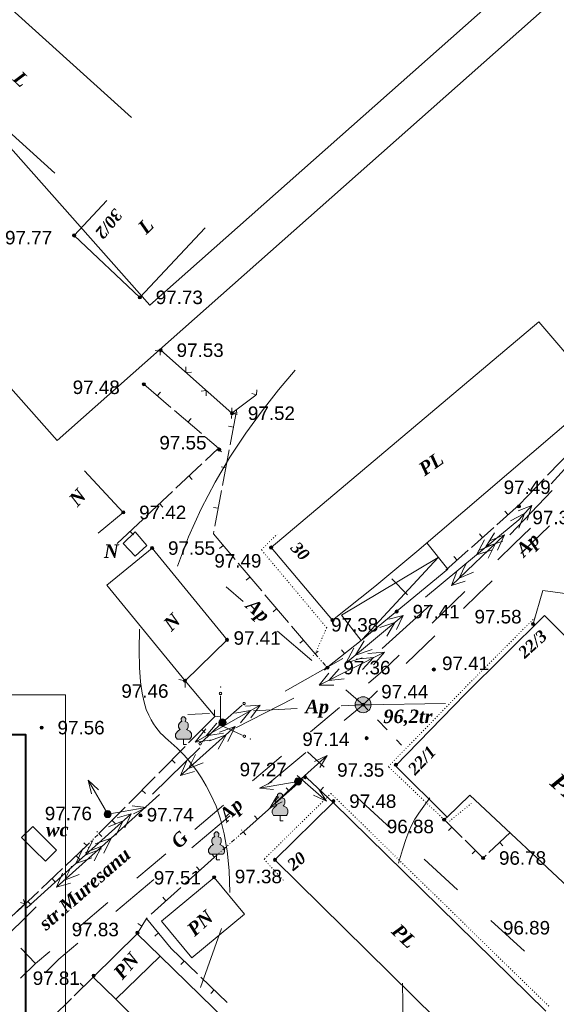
# Model space of a CAD drawing. Header units: millimetres. Extents: x 9396 to 25236, y 15106 to 31102.
# Tile 31 of 256: x 9921 to 9988, y 16082 to 16205. Entities that reach past the tile are written whole.
import ezdxf
from ezdxf.enums import TextEntityAlignment as Align

# ---------------------------------------------------------------- set-up
doc = ezdxf.new("R2010")
doc.units = ezdxf.units.MM
for name, pattern in [('DIVIDE', [1.25, 0.5, -0.25, 0, -0.25, 0, -0.25]), ('DOT', [0.25, 0, -0.25]), ('HIDDEN', [0.375, 0.25, -0.125])]:
    doc.linetypes.add(name, pattern=pattern)
for name, color, linetype, lineweight, true_color in [('1001010', 7, 'Continuous', 9, 0x000000), ('10010110', 7, 'Continuous', 20, 0xa25100), ('1002020', 7, 'Continuous', 9, 0x000000), ('1070000', 7, 'DOT', 9, 0x000000), ('2030012', 7, 'Continuous', 9, 0x000000), ('21100200', 7, 'HIDDEN', 0, 0x800080), ('3000105', 7, 'DIVIDE', 9, 0x000000), ('3000220', 7, 'Continuous', 9, 0x000000), ('3000260', 7, 'Continuous', 9, 0x000000), ('4000210', 7, 'Continuous', 9, 0x000000), ('5010210', 7, 'Continuous', 20, 0x008000), ('5010420', 7, 'Continuous', 9, 0x000000), ('6011210', 1, 'Continuous', 9, 0xff0000), ('6011300', 1, 'Continuous', 20, 0xff0000), ('8010120', 7, 'Continuous', 20, 0x0080ff), ('9010110', 7, 'Continuous', 9, 0x000000)]:
    doc.layers.add(name, color=color, linetype=linetype, lineweight=lineweight, true_color=true_color)
for name, color, linetype, lineweight in [('sapca', 7, 'Continuous', 40), ('strihovca', 213, 'Continuous', 13), ('text', 7, 'Continuous', 15), ('Рамка', 7, 'Continuous', 35)]:
    doc.layers.add(name, color=color, linetype=linetype, lineweight=lineweight)
doc.styles.add('10', font='timesbi.ttf', dxfattribs={"height": 0.001481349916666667})
doc.styles.add('12', font='timesbi.ttf', dxfattribs={"height": 0.001692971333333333})
doc.styles.add('2', font='timesbi.ttf', dxfattribs={"height": 0.001692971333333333})
doc.styles.add('3', font='timesbi.ttf', dxfattribs={"height": 0.001692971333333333})
doc.styles.add('9', font='timesbi.ttf', dxfattribs={"height": 0.001692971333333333})
doc.styles.add('F2', font='arial.ttf', dxfattribs={"height": 0.001692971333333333})

# ---------------------------------------------------------------- blocks, each defined once
blk = doc.blocks.new('SYMBOL21100200')
at = {"true_color": 0x800080}
h = blk.add_hatch(color=216, dxfattribs=at)
edge = h.paths.add_edge_path()
edge.add_arc((0, 0), 0.1, 0, 360)
at = {"color": 216, "linetype": 'Continuous', "lineweight": 0, "true_color": 0x800080}
blk.add_circle((0, 0), 0.1, dxfattribs=at)
blk = doc.blocks.new('SYMBOL4000210')
at = {"true_color": 0xffffff}
blk.add_hatch(color=7, dxfattribs=at).paths.add_polyline_path([(0.05, 1.75), (-0.05, 1.75), (-0.15, 1.65), (-0.15, 1.55), (-0.1, 1.45), (-0.15, 1.45), (-0.25, 1.35), (-0.3, 1.25), (-0.3, 1.1), (-0.25, 1), (-0.2, 0.95), (-0.3, 0.9), (-0.35, 0.85), (-0.4, 0.8), (-0.5, 0.65), (-0.5, 0.5), (-0.4, 0.35), (-0.3, 0.35), (-0.1, 0.35), (0, 0.35), (0.15, 0.35), (0.4, 0.35), (0.45, 0.4), (0.5, 0.5), (0.5, 0.7), (0.4, 0.85), (0.2, 0.95), (0.25, 1), (0.3, 1.1), (0.3, 1.3), (0.25, 1.4), (0.1, 1.45), (0.15, 1.55), (0.15, 1.65)])
at = {"color": 18, "linetype": 'Continuous', "lineweight": 0, "true_color": 0x000000, "flags": 128}
blk.add_lwpolyline([(0.05, 1.75), (-0.05, 1.75), (-0.15, 1.65), (-0.15, 1.55), (-0.1, 1.45), (-0.15, 1.45), (-0.25, 1.35), (-0.3, 1.25), (-0.3, 1.1), (-0.25, 1), (-0.2, 0.95), (-0.3, 0.9), (-0.35, 0.85), (-0.4, 0.8), (-0.5, 0.65), (-0.5, 0.5), (-0.4, 0.35), (-0.3, 0.35), (-0.1, 0.35), (0, 0.35), (0.15, 0.35), (0.4, 0.35), (0.45, 0.4), (0.5, 0.5), (0.5, 0.7), (0.4, 0.85), (0.2, 0.95), (0.25, 1), (0.3, 1.1), (0.3, 1.3), (0.25, 1.4), (0.1, 1.45), (0.15, 1.55), (0.15, 1.65), (0.05, 1.75)], close=True, dxfattribs=at)
blk.add_lwpolyline([(0, 0.35), (0, 0), (0.2, 0)], dxfattribs=at)
blk = doc.blocks.new('SYMBOL5010420')
at = {"true_color": 0xffffff}
h = blk.add_hatch(color=7, dxfattribs=at)
edge = h.paths.add_edge_path()
edge.add_arc((0, 0), 0.5, 0, 360)
at = {"color": 18, "linetype": 'Continuous', "lineweight": 9, "true_color": 0x000000, "flags": 128}
blk.add_lwpolyline([(-0.5, 0), (0.5, 0)], dxfattribs=at)
at = {"color": 18, "linetype": 'Continuous', "lineweight": 9, "true_color": 0x000000}
blk.add_circle((0, 0), 0.5, dxfattribs=at)
blk = doc.blocks.new('SYMBOL2030012')
at = {"true_color": 0xffffff}
h = blk.add_hatch(color=7, dxfattribs=at)
edge = h.paths.add_edge_path()
edge.add_arc((0, 0), 0.225, 0, 360)
at = {"true_color": 0x000000}
h = blk.add_hatch(color=18, dxfattribs=at)
edge = h.paths.add_edge_path()
edge.add_arc((0, 0), 0.05, 0, 360)
at = {"color": 18, "linetype": 'Continuous', "lineweight": 0, "true_color": 0x000000}
for radius in [0.225, 0.05]:
    blk.add_circle((0, 0), radius, dxfattribs=at)

msp = doc.modelspace()

# ---------------------------------------------------------------- linework, layer by layer
at = {"layer": '1001010', "color": 253}
for p, q in [((9931.691836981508, 16182.50507991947), (9927.577986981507, 16178.13745991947)), ((9927.577986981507, 16178.13745991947), (9935.83797698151, 16170.35743991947)), ((9944.065652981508, 16179.09275991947), (9935.83797698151, 16170.35743991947)), ((9933.75797298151, 16143.33745991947), (9928.894392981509, 16148.55547991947)), ((9933.75797298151, 16143.33745991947), (9930.614194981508, 16140.75027991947)), ((9935.244370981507, 16140.88255991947), (9936.699578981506, 16139.16277991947)), ((9936.699578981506, 16139.16277991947), (9935.244370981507, 16137.83985991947)), ((9941.517988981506, 16122.17745991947), (9931.676380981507, 16134.20329991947)), ((9976.737980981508, 16120.51745991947), (9986.677982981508, 16130.39747991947)), ((9986.677982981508, 16130.39747991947), (9990.509230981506, 16126.56199991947)), ((9963.897976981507, 16119.17745991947), (9974.246482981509, 16119.31417991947)), ((9997.474802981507, 16088.94177991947), (9977.294442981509, 16107.82661991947)), ((9922.376146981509, 16103.86993991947), (9925.377990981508, 16100.91745991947)), ((9949.003936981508, 16092.85551991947), (9942.38396098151, 16087.37555991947)), ((9932.82102098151, 16082.16407991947), (9929.95798098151, 16084.95745991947)), ((9946.397990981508, 16068.91745991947), (9932.82102098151, 16082.16407991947))]:
    msp.add_line(p, q, dxfattribs=at)
for points in [[(9925.138470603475, 16185.97236286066, 25.43894659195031), (9903.180296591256, 16205.84472665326, 47.43911269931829), (9911.49488865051, 16213.96118962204, 47.43911269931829), (9934.798107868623, 16192.9548206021, 25.43894659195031)], [(9970.657976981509, 16138.43745991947, 0), (9965.373818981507, 16134.00805991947, 0), (9960.057988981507, 16129.79745991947, 0), (9952.337980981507, 16138.91745991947, 0), (9985.962152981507, 16167.30023991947, 0)], [(9985.962152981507, 16167.30023991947, 0), (9993.757980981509, 16158.17745991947, 0), (9970.657976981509, 16138.43745991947, 0)], [(9935.244370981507, 16137.83985991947, 0), (9933.756108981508, 16139.44389991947, 0), (9935.244370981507, 16140.88255991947, 0)], [(9931.676380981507, 16134.20329991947, 0), (9937.377988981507, 16138.85745991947, 0), (9946.797982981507, 16127.31745991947, 0), (9941.517988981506, 16122.17745991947, 0)], [(9961.19197077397, 16130.41084640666, 0), (9963.646142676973, 16127.25886869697, 0), (9974.537980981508, 16136.19745991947, 0), (9971.898144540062, 16139.497239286, 0)], [(9985.257980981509, 16129.31745991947, 0), (9986.477974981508, 16133.53745991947, 0), (9992.997990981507, 16132.65745991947, 0)], [(9976.737980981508, 16120.51745991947, 0), (9967.977970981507, 16111.51745991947, 0), (9974.45799098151, 16105.03745991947, 0), (9977.294442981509, 16107.82661991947, 0)], [(9973.060256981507, 16079.70363991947, 0), (9952.817980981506, 16099.67745991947, 0), (9960.137982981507, 16106.89745991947, 0), (9986.857978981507, 16080.67745991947, 0)], [(9925.377990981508, 16100.91745991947, 0), (9923.963628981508, 16099.50431991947, 0), (9922.508418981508, 16100.95951991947, 0), (9920.98706098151, 16102.48087991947, 0), (9922.376146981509, 16103.86993991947, 0)], [(9949.003958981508, 16092.85555991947, 0), (9945.177978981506, 16097.47745991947, 0), (9938.557980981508, 16091.99745991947, 0), (9942.38396098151, 16087.37555991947, 0)], [(9929.95798098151, 16084.95745991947, 0), (9935.517978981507, 16090.39745991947, 0), (9938.381454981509, 16087.60451991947, 0), (9932.82102098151, 16082.16407991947, 0)], [(9932.82102098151, 16082.16407991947, 0), (9938.381454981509, 16087.60451991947, 0), (9951.831118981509, 16074.48607991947, 0), (9946.397990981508, 16068.91745991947, 0)]]:
    msp.add_polyline3d(points, dxfattribs=at)
at = {"layer": '10010110'}
msp.add_line((9943.457876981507, 16083.65381991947), (9946.104348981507, 16091.06487991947), dxfattribs=at)
for points in [[(9940.551942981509, 16136.58815991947, 0), (9941.948551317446, 16140.27302101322, 0), (9943.53738179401, 16143.78420741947, 0), (9945.287428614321, 16147.12171632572, 0), (9947.16768598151, 16150.28554491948, 0), (9949.1471480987, 16153.27569038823, 0), (9951.194809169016, 16156.09214991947, 0), (9953.279663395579, 16158.73492070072, 0), (9955.370704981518, 16161.20399991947, 0)], [(9947.163062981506, 16095.56439991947, 0), (9947.074887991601, 16098.36077983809, 0), (9946.828296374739, 16100.81441489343, 0), (9946.450937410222, 16102.9547730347, 0), (9945.97046037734, 16104.81132221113, 0), (9945.414514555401, 16106.41353037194, 0), (9944.81074922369, 16107.79086546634, 0), (9944.186813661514, 16108.97279544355, 0), (9943.570357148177, 16109.98878825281, 0), (9942.984205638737, 16110.86581288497, 0), (9942.431891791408, 16111.6208424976, 0), (9941.91212494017, 16112.26835128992, 0), (9941.423614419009, 16112.82281346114, 0), (9940.965069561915, 16113.29870321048, 0), (9940.535199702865, 16113.71049473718, 0), (9940.132714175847, 16114.07266224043, 0), (9939.75632231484, 16114.39967991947, 0), (9939.40421664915, 16114.70563422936, 0), (9939.07252248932, 16115.00306064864, 0), (9938.756848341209, 16115.30410691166, 0), (9938.452802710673, 16115.6209207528, 0), (9938.15599410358, 16115.96564990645, 0), (9937.862031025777, 16116.35044210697, 0), (9937.566521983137, 16116.78744508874, 0), (9937.265075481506, 16117.28880658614, 0), (9936.95657347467, 16117.87365329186, 0), (9936.652991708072, 16118.58902773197, 0), (9936.369579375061, 16119.48895139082, 0), (9936.121585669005, 16120.6274457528, 0), (9935.924259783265, 16122.05853230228, 0), (9935.792850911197, 16123.83623252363, 0), (9935.742608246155, 16126.01456790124, 0), (9935.78878098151, 16128.64755991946, 0)], [(9968.330030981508, 16099.27161991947, 0), (9968.858827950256, 16100.93776007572, 0), (9969.285272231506, 16102.22859366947, 0), (9969.655880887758, 16103.24027538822, 0), (9970.017170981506, 16104.06895991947, 0), (9970.415659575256, 16104.81080195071, 0), (9970.897863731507, 16105.56195616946, 0), (9971.510300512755, 16106.41857726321, 0), (9972.299486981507, 16107.47681991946, 0)], [(9968.855350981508, 16053.74791991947, 0), (9968.942597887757, 16058.84443448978, 0), (9969.00494873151, 16062.85847523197, 0), (9969.042433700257, 16066.14673019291, 0), (9969.05508298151, 16069.06588741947, 0), (9969.04292676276, 16071.97263495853, 0), (9969.005995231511, 16075.22366085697, 0), (9968.944318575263, 16079.17565316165, 0), (9968.857926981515, 16084.18529991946, 0)]]:
    msp.add_polyline3d(points, dxfattribs=at)
at = {"layer": '1002020', "color": 253}
for p, q in [((9933.75797298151, 16143.33745991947), (9928.894392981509, 16148.55547991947)), ((9933.75797298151, 16143.33745991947), (9930.614194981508, 16140.75027991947)), ((9967.512486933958, 16134.99716420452), (9969.45894242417, 16132.96764176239)), ((9941.517988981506, 16122.17745991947), (9931.676380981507, 16134.20329991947))]:
    msp.add_line(p, q, dxfattribs=at)
for points in [[(9931.676380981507, 16134.20329991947, 0), (9937.377988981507, 16138.85745991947, 0), (9946.797982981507, 16127.31745991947, 0), (9941.517988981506, 16122.17745991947, 0)], [(9961.19197077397, 16130.41084640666, 0), (9973.341530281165, 16137.69301595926, 0), (9963.841293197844, 16127.41902262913, 0)], [(9949.003958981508, 16092.85555991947, 0), (9945.177978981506, 16097.47745991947, 0), (9938.557980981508, 16091.99745991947, 0), (9942.38396098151, 16087.37555991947, 0)]]:
    msp.add_polyline3d(points, dxfattribs=at)
at = {"layer": '1070000', "color": 253}
for p, q in [((9976.78393498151, 16121.38607991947), (9985.492149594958, 16130.12745697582)), ((9974.468846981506, 16104.32045991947), (9977.48650191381, 16106.76200199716))]:
    msp.add_line(p, q, dxfattribs=at)
for points in [[(9957.866226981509, 16125.55329991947, 0), (9959.32146098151, 16128.84401991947, 0), (9951.119384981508, 16138.63361991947, 0), (9953.10373298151, 16140.61797991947, 0)], [(9974.07798498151, 16104.73745991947, 0), (9967.060522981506, 16111.39805991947, 0), (9976.78393498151, 16121.38607991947, 0)], [(9959.32146098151, 16107.49545991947, 0), (9951.45012498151, 16099.75639991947, 0), (9953.963656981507, 16097.04441991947, 0)], [(9959.32146098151, 16107.49545991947, 0), (9959.850598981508, 16108.02461991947, 0), (9987.367246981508, 16081.16941991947, 0)]]:
    msp.add_polyline3d(points, dxfattribs=at)
at = {"layer": '3000105', "color": 253}
for p, q in [((9958.237066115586, 16125.88867782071), (9957.421220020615, 16125.15084643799)), ((9957.866226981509, 16125.55329991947), (9959.417990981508, 16123.83745991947)), ((9959.047151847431, 16123.50208201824), (9959.862997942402, 16124.23991340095)), ((9929.158960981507, 16101.47619991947), (9930.697982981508, 16102.97745991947)), ((9931.047118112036, 16102.61954280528), (9930.279020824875, 16103.4069604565)), ((9948.837990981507, 16103.19745991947), (9945.23239698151, 16100.03751991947)), ((9949.167541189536, 16102.82143244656), (9948.442530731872, 16103.64869288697)), ((9928.80982585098, 16101.83411703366), (9929.57792313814, 16101.04669938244)), ((9944.90284677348, 16100.41354739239), (9945.627857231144, 16099.58628695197))]:
    msp.add_line(p, q, dxfattribs=at)
at = {"layer": '3000220', "color": 253}
for p, q in [((9936.340889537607, 16159.43672905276), (9939.730889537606, 16156.53672905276)), ((9938.030889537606, 16157.98672905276), (9938.420889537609, 16158.44672905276)), ((9940.19088953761, 16156.13672905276), (9943.580889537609, 16153.23672905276)), ((9947.170889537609, 16151.81672905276), (9948.010889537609, 16156.30672905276)), ((9941.890889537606, 16154.68672905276), (9942.280889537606, 16155.14672905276)), ((9947.590889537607, 16154.05672905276), (9947.000889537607, 16154.16672905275)), ((9945.69088953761, 16151.39672905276), (9946.100889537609, 16150.95672905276)), ((9946.210889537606, 16146.71672905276), (9947.050889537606, 16151.20672905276)), ((9987.080889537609, 16148.00672905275), (9990.210889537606, 16151.25672905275)), ((9943.620889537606, 16149.44672905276), (9940.380889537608, 16146.38672905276)), ((9946.630889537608, 16148.95672905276), (9946.040889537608, 16149.06672905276)), ((9942.000889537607, 16147.91672905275), (9942.410889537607, 16147.47672905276)), ((9983.520889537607, 16144.30672905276), (9986.650889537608, 16147.55672905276)), ((9939.930889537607, 16145.96672905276), (9936.69088953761, 16142.90672905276)), ((9945.260889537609, 16141.61672905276), (9946.100889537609, 16146.10672905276)), ((9985.080889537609, 16145.92672905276), (9984.650889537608, 16146.34672905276)), ((9938.310889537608, 16144.43672905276), (9938.720889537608, 16143.99672905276)), ((9945.680889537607, 16143.85672905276), (9945.090889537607, 16143.96672905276)), ((9980.700889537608, 16141.79672905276), (9983.520889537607, 16144.30672905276)), ((9982.110889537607, 16143.04672905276), (9981.710889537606, 16143.49672905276)), ((9936.240889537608, 16142.48672905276), (9932.990889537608, 16139.42672905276)), ((9934.620889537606, 16140.95672905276), (9935.030889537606, 16140.51672905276)), ((9977.500889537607, 16138.94672905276), (9980.320889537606, 16141.45672905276)), ((9978.910889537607, 16140.19672905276), (9978.510889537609, 16140.64672905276)), ((9946.330889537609, 16139.17672905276), (9945.870889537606, 16138.79672905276)), ((9974.300889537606, 16136.09672905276), (9977.120889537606, 16138.60672905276)), ((9975.710889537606, 16137.34672905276), (9975.310889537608, 16137.79672905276)), ((9951.160889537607, 16133.47672905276), (9948.210889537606, 16136.96672905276)), ((9949.680889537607, 16135.21672905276), (9949.220889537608, 16134.82672905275)), ((9954.510889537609, 16129.51672905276), (9951.560889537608, 16132.99672905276)), ((9953.040889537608, 16131.25672905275), (9952.580889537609, 16130.86672905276)), ((9957.870889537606, 16125.55672905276), (9954.910889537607, 16129.03672905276)), ((9956.390889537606, 16127.29672905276), (9955.930889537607, 16126.90672905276)), ((9959.480889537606, 16123.94672905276, 50.90081413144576), (9963.640889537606, 16127.25672905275, 50.90081413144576)), ((9961.560889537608, 16125.60672905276, 50.90081413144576), (9961.19088953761, 16126.07672905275, 50.90081413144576)), ((9945.280889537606, 16117.71672905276), (9941.970889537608, 16114.37672905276)), ((9943.620889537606, 16116.04672905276), (9944.050889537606, 16115.62672905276)), ((9941.520889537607, 16113.91672905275), (9938.210889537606, 16110.57672905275)), ((9939.870889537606, 16112.24672905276), (9940.290889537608, 16111.82672905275)), ((9937.760889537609, 16110.11672905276), (9934.450889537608, 16106.77672905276)), ((9956.830889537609, 16109.98672905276), (9960.230889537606, 16106.79672905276)), ((9952.860889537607, 16106.75672905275), (9956.350889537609, 16109.84672905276)), ((9954.610889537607, 16108.29672905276), (9954.210889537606, 16108.74672905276)), ((9958.530889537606, 16108.38672905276), (9958.94088953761, 16108.82672905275)), ((9936.110889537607, 16108.44672905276), (9936.530889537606, 16108.02672905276)), ((9934.000889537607, 16106.31672905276), (9930.700889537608, 16102.97672905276)), ((9948.890889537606, 16103.23672905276), (9952.380889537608, 16106.32672905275)), ((9950.640889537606, 16104.78672905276), (9950.240889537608, 16105.23672905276)), ((9932.350889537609, 16104.64672905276), (9932.780889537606, 16104.22672905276)), ((9975.040889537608, 16103.78672905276), (9974.620889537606, 16103.35672905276)), ((9982.400889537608, 16103.11672905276), (9979.710889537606, 16100.60672905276)), ((9929.160889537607, 16101.47672905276), (9926.490889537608, 16098.94672905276)), ((9981.060889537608, 16101.86672905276), (9981.470889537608, 16101.42672905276)), ((9927.830889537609, 16100.20672905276), (9928.240889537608, 16099.77672905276)), ((9978.030889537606, 16100.85672905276), (9977.610889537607, 16100.42672905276)), ((9941.500889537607, 16096.68672905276), (9945.230889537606, 16100.03672905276)), ((9926.130889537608, 16098.59672905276), (9923.470889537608, 16096.07672905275)), ((9943.360889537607, 16098.35672905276), (9942.960889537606, 16098.80672905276)), ((9924.800889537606, 16097.33672905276), (9925.210889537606, 16096.89672905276)), ((9923.100889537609, 16095.72672905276), (9920.44088953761, 16093.19672905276)), ((9937.260889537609, 16092.87672905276), (9940.990889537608, 16096.22672905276)), ((9921.770889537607, 16094.46672905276), (9922.180889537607, 16094.02672905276)), ((9939.120889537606, 16094.55672905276), (9938.720889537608, 16094.99672905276)), ((9935.520889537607, 16090.39672905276), (9936.660889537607, 16092.33672905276)), ((9936.090889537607, 16091.36672905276), (9935.570889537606, 16091.67672905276)), ((9938.180889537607, 16090.49672905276), (9937.710889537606, 16090.11672905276)), ((9943.070889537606, 16085.36672905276), (9939.770889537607, 16088.55672905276)), ((9941.420889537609, 16086.96672905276), (9941.000889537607, 16086.53672905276)), ((9927.580889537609, 16082.59672905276), (9929.960889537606, 16084.95672905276)), ((9928.770889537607, 16083.77672905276), (9928.350889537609, 16084.19672905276)), ((9946.820889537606, 16081.74672905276), (9943.520889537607, 16084.93672905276)), ((9945.170889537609, 16083.33672905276), (9944.750889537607, 16082.90672905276)), ((9924.880889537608, 16079.90672905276), (9927.250889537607, 16082.26672905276))]:
    msp.add_line(p, q, dxfattribs=at)
for points in [[(9944.050889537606, 16152.84672905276, 0), (9945.720889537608, 16151.41672905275, 0), (9944.070889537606, 16149.86672905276, 0)], [(9947.800889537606, 16137.43672905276, 0), (9945.080889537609, 16140.65672905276, 0), (9945.140889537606, 16140.99672905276, 0)], [(9976.360889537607, 16102.49672905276, 0), (9974.080889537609, 16104.73672905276, 0), (9974.460889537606, 16105.03672905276, 0)], [(9979.350889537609, 16100.26672905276, 0), (9978.980889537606, 16099.91672905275, 0), (9976.710889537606, 16102.14672905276, 0)], [(9939.770889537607, 16088.55672905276, 0), (9936.660889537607, 16092.33672905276, 0), (9936.750889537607, 16092.41672905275, 0)]]:
    msp.add_polyline3d(points, dxfattribs=at)
at = {"layer": '3000260', "color": 253}
for p, q in [((9947.417970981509, 16155.79745991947), (9938.457976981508, 16163.71745991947)), ((9947.417970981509, 16155.79745991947), (9950.434904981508, 16158.06241991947)), ((9941.517988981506, 16122.17745991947), (9945.277982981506, 16117.71745991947)), ((9919.528952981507, 16092.40039991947), (9921.217980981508, 16093.99745991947))]:
    msp.add_line(p, q, dxfattribs=at)
for points in [[(9938.410889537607, 16163.08672905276, 0), (9938.410889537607, 16163.75672905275, 0), (9937.760889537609, 16163.66672905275, 0)], [(9942.330889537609, 16160.96672905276, 0), (9941.630889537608, 16160.91672905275, 0), (9941.600889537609, 16161.60672905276, 0)], [(9944.19088953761, 16157.97672905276, 0), (9944.19088953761, 16158.64672905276, 0), (9943.540889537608, 16158.55672905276, 0)], [(9949.900889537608, 16158.28672905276, 0), (9950.520889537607, 16158.12672905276, 0), (9950.530889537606, 16158.75672905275, 0)], [(9947.370889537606, 16155.13672905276, 0), (9947.420889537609, 16155.80672905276, 0), (9948.070889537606, 16155.65672905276, 0)], [(9948.110889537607, 16155.85672905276, 0), (9947.410889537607, 16155.80672905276, 0), (9947.390889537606, 16156.48672905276, 0)], [(9940.720889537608, 16122.34672905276, 0), (9941.530889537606, 16122.16672905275, 0), (9941.550889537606, 16121.35672905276, 0)], [(9945.240889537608, 16118.53672905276, 0), (9945.240889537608, 16117.75672905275, 0), (9945.990889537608, 16117.64672905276, 0)], [(9920.840889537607, 16094.33672905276, 0), (9921.380889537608, 16094.14672905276, 0), (9921.220889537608, 16094.68672905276, 0)]]:
    msp.add_polyline3d(points, dxfattribs=at)
at = {"layer": '5010210'}
for p, q in [((9983.700889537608, 16138.18672905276), (9987.310889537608, 16141.64672905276)), ((9980.100889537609, 16134.72672905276), (9978.300889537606, 16133.00672905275)), ((9946.670889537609, 16133.96672905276), (9948.830889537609, 16132.12672905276)), ((9978.300889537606, 16133.00672905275), (9976.500889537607, 16131.27672905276)), ((9957.44088953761, 16124.72672905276), (9953.130889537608, 16128.42672905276)), ((9969.300889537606, 16124.36672905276), (9972.900889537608, 16127.81672905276)), ((9961.740889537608, 16121.02672905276), (9963.900889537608, 16119.17672905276)), ((9965.700889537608, 16120.90672905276), (9963.900889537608, 16119.17672905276)), ((9955.630889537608, 16118.71672905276), (9950.120889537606, 16118.39672905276)), ((9961.140889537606, 16119.02672905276), (9963.900889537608, 16119.17672905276)), ((9961.510889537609, 16117.17672905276), (9963.900889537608, 16119.17672905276)), ((9964.500889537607, 16118.54672905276), (9963.900889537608, 16119.17672905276)), ((9941.850889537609, 16117.93672905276), (9944.600889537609, 16118.08672905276)), ((9965.700889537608, 16117.27672905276), (9966.910889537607, 16116.00672905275)), ((9968.710889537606, 16114.10672905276), (9968.110889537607, 16114.74672905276)), ((9956.720889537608, 16113.18672905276), (9951.94088953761, 16109.18672905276)), ((9956.900889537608, 16113.24672905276), (9958.990889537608, 16111.31672905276)), ((9967.380889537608, 16103.62672905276), (9963.19088953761, 16107.47672905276)), ((9944.770889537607, 16103.19672905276), (9947.160889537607, 16105.19672905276)), ((9942.380889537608, 16101.19672905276), (9944.770889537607, 16103.19672905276)), ((9971.580889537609, 16099.77672905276), (9973.680889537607, 16097.84672905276)), ((9973.680889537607, 16097.84672905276), (9975.770889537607, 16095.92672905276)), ((9937.590889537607, 16097.20672905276), (9932.810889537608, 16093.20672905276)), ((9984.160889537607, 16088.22672905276), (9979.970889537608, 16092.07672905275)), ((9925.640889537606, 16087.21672905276), (9928.030889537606, 16089.21672905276)), ((9925.640889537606, 16087.21672905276), (9923.94088953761, 16085.48672905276))]:
    msp.add_line(p, q, dxfattribs=at)
at = {"layer": '6011210'}
for p, q in [((9955.717980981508, 16109.53745991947), (9959.378365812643, 16112.7950023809)), ((9955.59752128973, 16110.278303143), (9959.289892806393, 16107.05706229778)), ((9931.79798098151, 16105.43745991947), (9929.363394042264, 16109.68984588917)), ((9955.717980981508, 16109.53745991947), (9950.888412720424, 16108.70964930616)), ((9955.717980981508, 16109.53745991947), (9952.159590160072, 16106.16880221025)), ((9931.79798098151, 16105.43745991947), (9936.627549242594, 16106.26527053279))]:
    msp.add_line(p, q, dxfattribs=at)
for points in [[(9957.776034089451, 16112.0383432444, 0), (9959.378365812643, 16112.7950023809, 0), (9959.378365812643, 16112.7950023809, 0), (9958.440838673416, 16111.29132593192, 0)], [(9929.774129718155, 16107.96610106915, 0), (9929.363394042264, 16109.68984588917, 0), (9929.363394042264, 16109.68984588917, 0), (9930.64196358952, 16108.46295554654, 0)], [(9952.648447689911, 16108.50403581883, 0), (9950.888412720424, 16108.70964930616, 0), (9950.888412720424, 16108.70964930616, 0), (9952.479506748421, 16109.48966199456, 0)], [(9953.737874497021, 16106.97441908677, 0), (9952.159590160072, 16106.16880221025, 0), (9952.159590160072, 16106.16880221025, 0), (9953.050393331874, 16107.70062129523, 0)], [(9958.337563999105, 16108.55140825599, 0), (9959.289892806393, 16107.05706229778, 0), (9959.289892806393, 16107.05706229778, 0), (9957.680167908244, 16107.7978630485, 0)], [(9934.867514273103, 16106.47088402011, 0), (9936.627549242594, 16106.26527053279, 0), (9936.627549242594, 16106.26527053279, 0), (9935.036455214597, 16105.48525784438, 0)]]:
    msp.add_polyline3d(points, dxfattribs=at)
at = {"layer": '6011300'}
for p, q in [((9987.530889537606, 16146.91672905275, 20.07980355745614), (9993.100889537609, 16153.07672905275, 20.07980355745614)), ((9987.670889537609, 16146.08672905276), (9982.350889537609, 16140.51672905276)), ((9981.650889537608, 16140.50672905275), (9974.990889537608, 16134.14672905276)), ((9978.140889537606, 16137.99672905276, 20.07980355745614), (9979.150889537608, 16139.87672905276, 20.07980355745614)), ((9981.650889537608, 16140.50672905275), (9979.69088953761, 16139.73672905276)), ((9981.650889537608, 16140.50672905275), (9980.790889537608, 16138.58672905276)), ((9978.140889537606, 16137.99672905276, 20.07980355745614), (9980.170889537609, 16138.63672905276, 20.07980355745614)), ((9971.730889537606, 16132.69672905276, 20.07980355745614), (9978.140889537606, 16137.99672905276, 20.07980355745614)), ((9972.350889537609, 16131.73672905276), (9966.280889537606, 16126.23672905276)), ((9961.730889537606, 16124.41672905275, 20.07980355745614), (9968.930889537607, 16130.37672905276, 20.07980355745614)), ((9961.730889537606, 16124.41672905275, 20.07980355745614), (9962.740889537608, 16126.28672905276, 20.07980355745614)), ((9954.100889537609, 16120.89672905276, 20.07980355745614), (9961.330889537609, 16124.99672905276, 20.07980355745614)), ((9966.590889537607, 16125.79672905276), (9958.390889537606, 16121.61672905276)), ((9961.730889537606, 16124.41672905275, 20.07980355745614), (9963.760889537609, 16125.05672905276, 20.07980355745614)), ((9966.590889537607, 16125.79672905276), (9964.490889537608, 16125.62672905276)), ((9966.590889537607, 16125.79672905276), (9965.220889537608, 16124.20672905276)), ((9955.200889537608, 16119.99672905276), (9947.910889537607, 16116.28672905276)), ((9942.810889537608, 16114.48672905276, 20.07980355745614), (9950.94088953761, 16119.10672905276, 20.07980355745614)), ((9947.810889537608, 16116.42672905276), (9940.960889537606, 16110.27672905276)), ((9942.810889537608, 16114.48672905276, 20.07980355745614), (9944.130889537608, 16116.15672905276, 20.07980355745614)), ((9947.810889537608, 16116.42672905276), (9945.830889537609, 16115.72672905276)), ((9947.810889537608, 16116.42672905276), (9946.900889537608, 16114.53672905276)), ((9937.430889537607, 16107.93672905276, 20.07980355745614), (9943.360889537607, 16113.74672905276, 20.07980355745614)), ((9942.810889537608, 16114.48672905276, 20.07980355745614), (9944.920889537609, 16114.76672905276, 20.07980355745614)), ((9938.300889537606, 16107.87672905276), (9932.220889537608, 16102.40672905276)), ((9927.800889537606, 16099.21672905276, 20.07980355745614), (9934.740889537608, 16105.48672905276, 20.07980355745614)), ((9932.220889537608, 16102.40672905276), (9925.370889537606, 16096.25672905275)), ((9932.220889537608, 16102.40672905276), (9930.240889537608, 16101.70672905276)), ((9932.220889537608, 16102.40672905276), (9931.310889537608, 16100.51672905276)), ((9927.800889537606, 16099.21672905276, 20.07980355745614), (9928.730889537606, 16101.13672905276, 20.07980355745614)), ((9921.640889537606, 16093.64672905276, 20.07980355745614), (9927.800889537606, 16099.21672905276, 20.07980355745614)), ((9927.800889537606, 16099.21672905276, 20.07980355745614), (9929.800889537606, 16099.94672905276, 20.07980355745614)), ((9922.800889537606, 16093.77672905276), (9916.970889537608, 16088.02672905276))]:
    msp.add_line(p, q, dxfattribs=at)
for points in [[(9978.140889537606, 16137.99672905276, 20.07980355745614), (9983.460889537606, 16142.40672905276, 20.07980355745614), (9985.090889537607, 16144.21672905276, 20.07980355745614)], [(9983.390889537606, 16143.51672905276, 20.07980355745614), (9985.090889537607, 16144.21672905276, 20.07980355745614), (9984.500889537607, 16142.36672905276, 20.07980355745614)], [(9982.420889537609, 16142.29672905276, 20.07980355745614), (9984.19088953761, 16143.21672905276, 20.07980355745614), (9983.450889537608, 16141.35672905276, 20.07980355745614)], [(9979.340889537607, 16138.99672905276, 20.07980355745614), (9980.410889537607, 16140.78672905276, 20.07980355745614), (9979.340889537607, 16138.99672905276, 20.07980355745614), (9981.450889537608, 16139.70672905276, 20.07980355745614)], [(9980.540889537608, 16139.44672905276, 0), (9979.620889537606, 16137.59672905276, 0), (9980.540889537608, 16139.44672905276, 0), (9978.510889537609, 16138.60672905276, 0)], [(9977.770889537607, 16135.82672905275, 0), (9975.950889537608, 16135.06672905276, 0), (9976.800889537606, 16136.84672905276, 0)], [(9976.720889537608, 16134.69672905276, 0), (9974.990889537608, 16134.14672905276, 0), (9975.69088953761, 16135.92672905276, 0)], [(9967.140889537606, 16129.93672905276, 20.07980355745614), (9968.930889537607, 16130.37672905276, 20.07980355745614), (9968.080889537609, 16128.63672905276, 20.07980355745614)], [(9966.010889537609, 16128.86672905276, 20.07980355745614), (9967.890889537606, 16129.51672905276, 20.07980355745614), (9966.900889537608, 16127.78672905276, 20.07980355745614)], [(9962.930889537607, 16125.40672905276, 20.07980355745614), (9964.010889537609, 16127.20672905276, 20.07980355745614), (9962.930889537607, 16125.40672905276, 20.07980355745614), (9965.040889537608, 16126.11672905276, 20.07980355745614)], [(9965.220889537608, 16125.09672905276, 0), (9963.810889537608, 16123.59672905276, 0), (9965.220889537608, 16125.09672905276, 0), (9963.040889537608, 16124.88672905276, 0)], [(9961.530889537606, 16122.43672905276, 0), (9959.570889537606, 16122.22672905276, 0), (9960.890889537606, 16123.68672905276, 0)], [(9960.210889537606, 16121.64672905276, 0), (9958.390889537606, 16121.61672905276, 0), (9959.570889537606, 16123.12672905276, 0)], [(9949.100889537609, 16118.97672905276, 20.07980355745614), (9950.94088953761, 16119.10672905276, 20.07980355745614), (9949.800889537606, 16117.53672905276, 20.07980355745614)], [(9947.790889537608, 16118.12672905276, 20.07980355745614), (9949.760889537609, 16118.43672905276, 20.07980355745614), (9948.480889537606, 16116.90672905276, 20.07980355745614)], [(9944.160889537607, 16115.25672905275, 20.07980355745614), (9945.530889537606, 16116.84672905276, 20.07980355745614), (9944.160889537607, 16115.25672905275, 20.07980355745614), (9946.360889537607, 16115.58672905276, 20.07980355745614)], [(9946.670889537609, 16115.40672905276, 0), (9945.69088953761, 16113.58672905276, 0), (9946.670889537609, 16115.40672905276, 0), (9944.610889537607, 16114.62672905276, 0)], [(9943.790889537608, 16111.87672905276, 0), (9941.950889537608, 16111.16672905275, 0), (9942.850889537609, 16112.91672905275, 0)], [(9942.720889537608, 16110.77672905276, 0), (9940.960889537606, 16110.27672905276, 0), (9941.720889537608, 16112.02672905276, 0)], [(9932.970889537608, 16104.96672905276, 20.07980355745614), (9934.740889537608, 16105.48672905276, 20.07980355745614), (9933.970889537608, 16103.70672905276, 20.07980355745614)], [(9931.880889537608, 16103.84672905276, 20.07980355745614), (9933.740889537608, 16104.57672905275, 20.07980355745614), (9932.820889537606, 16102.80672905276, 20.07980355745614)], [(9928.960889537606, 16100.25672905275, 20.07980355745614), (9929.950889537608, 16102.10672905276, 20.07980355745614), (9928.960889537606, 16100.25672905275, 20.07980355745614), (9931.040889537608, 16101.05672905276, 20.07980355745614)], [(9931.080889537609, 16101.38672905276, 0), (9930.100889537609, 16099.56672905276, 0), (9931.080889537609, 16101.38672905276, 0), (9929.020889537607, 16100.61672905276, 0)], [(9928.200889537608, 16097.85672905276, 0), (9926.360889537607, 16097.14672905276, 0), (9927.260889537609, 16098.89672905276, 0)], [(9927.130889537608, 16096.75672905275, 0), (9925.370889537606, 16096.25672905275, 0), (9926.130889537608, 16098.01672905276, 0)]]:
    msp.add_polyline3d(points, dxfattribs=at)
at = {"layer": '8010120'}
for p, q in [((9984.930889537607, 16141.37672905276), (9982.870889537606, 16139.38672905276)), ((9982.870889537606, 16139.38672905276), (9980.810889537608, 16137.38672905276)), ((9972.560889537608, 16129.40672905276), (9976.680889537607, 16133.39672905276)), ((9968.44088953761, 16125.41672905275), (9966.380889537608, 16123.42672905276)), ((9966.380889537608, 16123.42672905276), (9964.560889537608, 16121.88672905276)), ((9957.280889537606, 16115.75672905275), (9960.920889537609, 16118.82672905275)), ((9953.640889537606, 16112.69672905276), (9951.820889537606, 16111.16672905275)), ((9951.820889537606, 16111.16672905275), (9950.000889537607, 16109.62672905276)), ((9942.730889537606, 16103.49672905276), (9946.370889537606, 16106.56672905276)), ((9939.090889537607, 16100.43672905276), (9937.270889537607, 16098.90672905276)), ((9937.270889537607, 16098.90672905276), (9935.450889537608, 16097.37672905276)), ((9928.180889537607, 16091.24672905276), (9931.810889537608, 16094.30672905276)), ((9922.720889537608, 16086.64672905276), (9920.900889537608, 16088.59672905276)), ((9924.540889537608, 16088.17672905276), (9922.720889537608, 16086.64672905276)), ((9920.850889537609, 16084.82672905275), (9922.720889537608, 16086.64672905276))]:
    msp.add_line(p, q, dxfattribs=at)
at = {"layer": '9010110', "color": 253}
for p, q in [((9945.980929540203, 16116.98931123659), (9945.97969315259, 16120.28931100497)), ((9946.234717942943, 16116.94505753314), (9948.711306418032, 16119.12599988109)), ((9946.037980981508, 16116.75745991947), (9943.640373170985, 16114.48997744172)), ((9945.712665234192, 16116.73623731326), (9948.703069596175, 16115.34071527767))]:
    msp.add_line(p, q, dxfattribs=at)
for points in [[(9946.129580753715, 16120.58931098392, 0), (9946.109484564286, 16120.66431098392, 0), (9946.054580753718, 16120.71921479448, 0), (9945.979580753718, 16120.73931098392, 0), (9945.904580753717, 16120.71921479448, 0), (9945.84967694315, 16120.66431098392, 0), (9945.829580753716, 16120.58931098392, 0), (9945.84967694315, 16120.51431098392, 0), (9945.904580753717, 16120.45940717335, 0), (9945.979580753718, 16120.43931098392, 0), (9946.054580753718, 16120.45940717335, 0), (9946.109484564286, 16120.51431098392, 0), (9946.129580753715, 16120.58931098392, 0)], [(9949.086450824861, 16119.32426736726, 0), (9949.066354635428, 16119.39926736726, 0), (9949.01145082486, 16119.45417117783, 0), (9948.93645082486, 16119.47426736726, 0), (9948.86145082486, 16119.45417117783, 0), (9948.806547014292, 16119.39926736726, 0), (9948.786450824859, 16119.32426736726, 0), (9948.806547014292, 16119.24926736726, 0), (9948.86145082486, 16119.1943635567, 0), (9948.93645082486, 16119.17426736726, 0), (9949.01145082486, 16119.1943635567, 0), (9949.066354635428, 16119.24926736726, 0), (9949.086450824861, 16119.32426736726, 0)], [(9949.124924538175, 16115.21384963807, 0), (9949.104828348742, 16115.28884963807, 0), (9949.049924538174, 16115.34375344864, 0), (9948.974924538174, 16115.36384963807, 0), (9948.899924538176, 16115.34375344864, 0), (9948.84502072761, 16115.28884963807, 0), (9948.824924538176, 16115.21384963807, 0), (9948.84502072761, 16115.13884963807, 0), (9948.899924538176, 16115.0839458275, 0), (9948.974924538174, 16115.06384963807, 0), (9949.049924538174, 16115.0839458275, 0), (9949.104828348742, 16115.13884963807, 0), (9949.124924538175, 16115.21384963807, 0)], [(9943.572408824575, 16114.28384267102, 0), (9943.552312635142, 16114.35884267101, 0), (9943.497408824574, 16114.41374648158, 0), (9943.422408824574, 16114.43384267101, 0), (9943.347408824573, 16114.41374648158, 0), (9943.292505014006, 16114.35884267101, 0), (9943.272408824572, 16114.28384267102, 0), (9943.292505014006, 16114.20884267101, 0), (9943.347408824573, 16114.15393886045, 0), (9943.422408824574, 16114.13384267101, 0), (9943.497408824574, 16114.15393886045, 0), (9943.552312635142, 16114.20884267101, 0), (9943.572408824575, 16114.28384267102, 0)]]:
    msp.add_polyline3d(points, close=True, dxfattribs=at)
at = {"layer": '9010110'}
for p in [(9945.97927629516, 16121.40193088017), (9949.711831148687, 16114.8699598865)]:
    msp.add_point(p, dxfattribs=at)
at = {"layer": 'sapca', "elevation": 147.6526053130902}
msp.add_lwpolyline([(9526.51336029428, 15828.39745991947), (9921.51336029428, 15828.39745991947), (9921.51336029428, 16115.39745991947), (9526.51336029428, 16115.39745991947)], close=True, dxfattribs=at)
at = {"layer": 'strihovca', "ltscale": 0.5, "elevation": 147.6526053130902}
msp.add_lwpolyline([(9506.51336029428, 15823.39745991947), (9926.51336029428, 15823.39745991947), (9926.51336029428, 16120.39745991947), (9506.51336029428, 16120.39745991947)], close=True, dxfattribs=at)
at = {"layer": 'text'}
msp.add_lwpolyline([(9728.500956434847, 16374.69993010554), (10063.4509269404, 16671.38936505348), (10260.38134531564, 16449.06315435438), (9925.431374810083, 16152.37371940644)], close=True, dxfattribs=at)
at = {"layer": 'Рамка'}
msp.add_lwpolyline([(9746.787641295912, 16384.21818397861), (10063.02349018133, 16664.33116674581), (10253.32321673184, 16449.49072995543), (9937.08736784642, 16169.37774718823)], close=True, dxfattribs=at)

# ---------------------------------------------------------------- block references
at = {"layer": '2030012', "color": 253, "xscale": 2, "yscale": 2, "zscale": 2}
for p in [(9946.234717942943, 16116.94505753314), (9955.717980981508, 16109.53745991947), (9931.79798098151, 16105.43745991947)]:
    msp.add_blockref('SYMBOL2030012', p, dxfattribs=at)
at = {"layer": '21100200', "xscale": 2, "yscale": 2, "zscale": 2}
for p in [(9927.577980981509, 16178.13745991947, 195.54), (9935.837980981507, 16170.35745991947, 195.46), (9938.45798098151, 16163.71745991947, 195.06), (9936.337980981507, 16159.43745991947, 194.96), (9947.417980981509, 16155.79745991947, 195.04), (9945.817980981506, 16151.23745991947, 195.1), (9933.757980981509, 16143.33745991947, 194.84), (9983.477980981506, 16144.09745991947, 194.98), (9937.377980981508, 16138.85745991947, 195.1), (9952.337980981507, 16138.91745991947, 194.98), (9968.11798098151, 16130.87745991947, 194.82), (9960.057980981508, 16129.79745991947, 194.76), (9985.257980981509, 16129.31745991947, 195.16), (9946.79798098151, 16127.31745991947, 194.82), (9959.417980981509, 16123.83745991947, 194.72), (9972.77798098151, 16123.59745991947, 194.82), (9941.517980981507, 16122.17745991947, 194.92), (9963.897980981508, 16119.17745991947, 194.88), (9923.497980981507, 16116.29745991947, 195.12), (9964.337980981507, 16114.97745991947, 194.28), (9968.017980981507, 16111.63745991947, 194.7), (9956.597980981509, 16110.07745991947, 194.54), (9960.157980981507, 16107.05745991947, 194.96), (9931.79798098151, 16105.43745991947, 195.52), (9935.917980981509, 16105.27745991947, 195.48), (9974.077980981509, 16104.73745991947, 193.76), (9978.977980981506, 16099.91745991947, 193.56), (9952.817980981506, 16099.67745991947, 194.76), (9945.177980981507, 16097.49745991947, 195.02), (9935.537980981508, 16090.53745991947, 195.66), (9930.037980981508, 16085.13745991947, 195.62)]:
    msp.add_blockref('SYMBOL21100200', p, dxfattribs=at)
at = {"layer": '4000210', "color": 253, "xscale": 2, "yscale": 2, "zscale": 2}
for p in [(9941.317980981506, 16114.15745991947), (9953.457978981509, 16104.57745991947), (9945.47799098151, 16099.69745991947)]:
    msp.add_blockref('SYMBOL4000210', p, dxfattribs=at)
at = {"layer": '5010420', "color": 253, "xscale": 2, "yscale": 2, "zscale": 2}
msp.add_blockref('SYMBOL5010420', (9963.897976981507, 16119.17745991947), dxfattribs=at)

# ---------------------------------------------------------------- texts
at = {"layer": '1001010', "color": 253, "style": '9'}
for s, height, rotation, p in [('L', 1.692971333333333, 316.9000000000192, (9920.349202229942, 16198.30677624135, -0.0009703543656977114)), ('L', 1.692971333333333, 44.80000000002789, (9936.031814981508, 16178.76509991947)), ('PL', 1.692971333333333, 34.80000000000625, (9971.150066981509, 16148.54884991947)), ('N', 1.692971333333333, 47.70000000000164, (9927.386182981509, 16144.52646991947)), ('N', 1.692971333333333, 45, (9939.217181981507, 16128.91745991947)), ('PL', 2.095052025, 318.8000000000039, (9987.927981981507, 16109.97746991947)), ('PN', 1.692971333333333, 41.99999999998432, (9942.15394898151, 16090.59553991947)), ('PL', 1.692971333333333, 316.0999999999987, (9967.917979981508, 16091.20054991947)), ('PN', 1.692971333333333, 49.00000000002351, (9933.009717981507, 16085.08076991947))]:
    msp.add_text(s, height=height, rotation=rotation, dxfattribs=at).set_placement(p, align=Align.MIDDLE_LEFT)
at = {"layer": '1001010', "color": 1, "true_color": 0xff0000, "style": '10'}
for s, rotation, p in [('30/2', 230.8000000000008, (9933.211814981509, 16181.12509991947)), ('30', 313.5999999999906, (9955.230066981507, 16139.28884991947)), ('22/3', 42.59999999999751, (9983.727981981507, 16125.45746991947)), ('22/1', 46.60000000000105, (9969.916206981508, 16110.75745991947)), ('20', 39.30000000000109, (9954.657979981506, 16098.82054991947))]:
    msp.add_text(s, height=1.481349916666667, rotation=rotation, dxfattribs=at).set_placement(p, align=Align.MIDDLE_LEFT)
at = {"layer": '1001010', "color": 253, "style": '9'}
for s, p in [('N', (9931.331974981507, 16138.46266991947)), ('wc', (9924.042525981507, 16103.48712991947))]:
    msp.add_text(s, height=1.692971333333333, dxfattribs=at).set_placement(p, align=Align.MIDDLE_LEFT)
at = {"layer": '1070000', "color": 253, "style": '2'}
msp.add_text('str.Muresanu', height=1.692971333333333, rotation=40.9999999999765, dxfattribs=at).set_placement((9923.505792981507, 16091.36993991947), align=Align.MIDDLE_LEFT)
at = {"layer": '21100200', "color": 253, "style": 'F2'}
for s, p in [('97.77', (9918.897980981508, 16177.85745991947, 195.54)), ('97.73', (9937.837980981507, 16170.35745991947, 195.46)), ('97.53', (9940.45798098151, 16163.71745991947, 195.06)), ('97.48', (9927.397980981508, 16159.05745991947, 194.96)), ('97.52', (9949.417980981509, 16155.79745991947, 195.04)), ('97.55', (9938.29798098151, 16152.09745991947, 195.1)), ('97.49', (9981.557980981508, 16146.49745991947, 194.98)), ('97.42', (9935.757980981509, 16143.33745991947, 194.84)), ('97.37', (9985.177980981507, 16142.69745991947, 194.74)), ('97.55', (9939.377980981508, 16138.85745991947, 195.1)), ('97.49', (9945.197980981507, 16137.25745991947, 194.98)), ('97.41', (9970.11798098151, 16130.87745991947, 194.82)), ('97.58', (9977.897980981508, 16130.23745991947, 195.16)), ('97.38', (9959.877980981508, 16129.21745991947, 194.76)), ('97.41', (9947.61798098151, 16127.55745991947, 194.82)), ('97.41', (9973.817980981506, 16124.37745991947, 194.82)), ('97.36', (9961.417980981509, 16123.83745991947, 194.72)), ('97.46', (9933.517980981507, 16120.89745991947, 194.92)), ('97.44', (9966.177980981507, 16120.81745991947, 194.88)), ('97.56', (9925.497980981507, 16116.29745991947, 195.12)), ('97.14', (9956.257980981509, 16114.83745991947, 194.28)), ('97.27', (9948.377980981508, 16111.03745991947, 194.54)), ('97.35', (9960.63798098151, 16110.97745991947, 194.7)), ('97.48', (9962.157980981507, 16107.05745991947, 194.96)), ('97.76', (9923.897980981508, 16105.51745991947, 195.52)), ('97.74', (9936.697980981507, 16105.35745991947, 195.48)), ('96.88', (9966.877980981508, 16103.87745991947, 193.76)), ('96.78', (9980.977980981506, 16099.91745991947, 193.56)), ('97.51', (9937.597980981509, 16097.43745991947, 195.02)), ('97.38', (9947.77798098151, 16097.59745991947, 194.76)), ('97.83', (9927.27798098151, 16090.93745991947, 195.66)), ('96.89', (9981.477980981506, 16091.15745991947, 193.78)), ('97.81', (9922.377980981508, 16084.81745991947, 195.62))]:
    msp.add_text(s, height=1.692971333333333, dxfattribs=at).set_placement(p, align=Align.MIDDLE_LEFT)
at = {"layer": '5010210', "color": 253}
for rotation, style, p in [(44.60000000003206, '3', (9983.530889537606, 16138.24672905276)), (316.500000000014, '2', (9949.625889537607, 16132.07172905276)), (43.39999999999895, '3', (9946.210889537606, 16104.97672905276))]:
    msp.add_text('Ap', height=1.692971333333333, rotation=rotation, dxfattribs=dict(at, style=style)).set_placement(p, align=Align.MIDDLE_LEFT)
at = {"layer": '5010210', "color": 253, "style": '3'}
msp.add_text('Ap', height=1.692971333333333, dxfattribs=at).set_placement((9956.635889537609, 16118.95672905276), align=Align.MIDDLE_LEFT)
at = {"layer": '5010420', "color": 253, "style": '12'}
msp.add_text('96,2tr', height=1.692971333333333, dxfattribs=at).set_placement((9966.437976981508, 16117.71745991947), align=Align.MIDDLE_LEFT)
at = {"layer": '8010120', "color": 253, "style": '3'}
msp.add_text('G', height=1.692971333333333, rotation=46.3000000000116, dxfattribs=at).set_placement((9940.19088953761, 16101.57672905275), align=Align.MIDDLE_LEFT)

doc.saveas('drawing.dxf')
